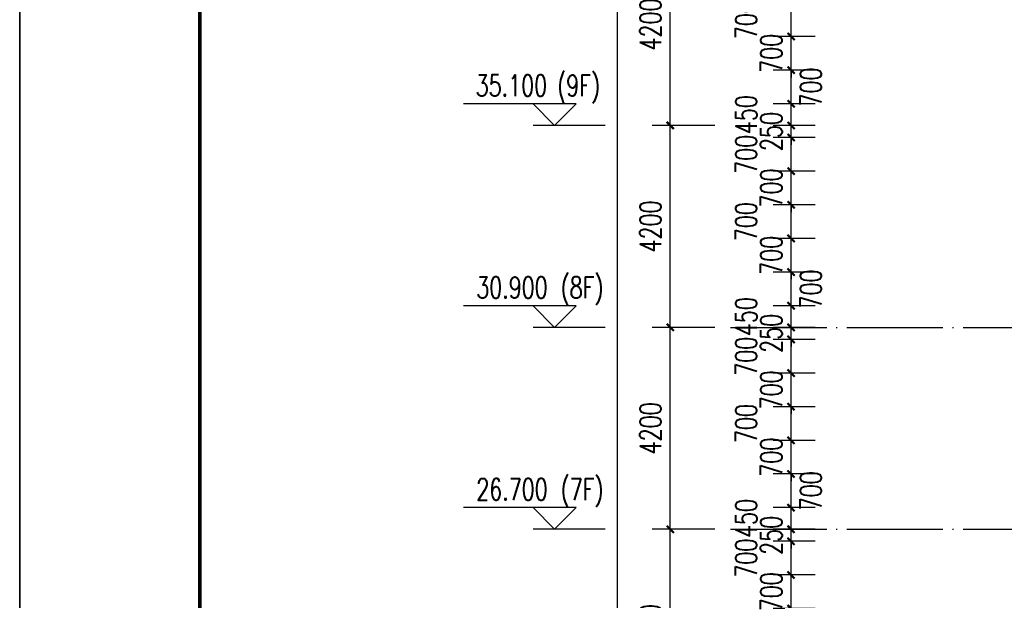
# Model space of a CAD drawing. Header units: millimetres. Extents: x 708158 to 1984082, y -168213 to -53.
# Tile 149 of 220: x 960458 to 980951, y -60734 to -48657. Entities that reach past the tile are written whole.
import ezdxf

# ---------------------------------------------------------------- set-up
doc = ezdxf.new("R2010")
doc.units = ezdxf.units.MM
doc.header["$LTSCALE"] = 1000
doc.linetypes.add('DOTE', pattern=[2.42, 2, -0.2, 0.02, -0.2])
doc.layers.get('0').update_dxf_attribs({"color": 8})
for name, color, linetype in [('A-AXIS', 1, 'DOTE'), ('DIM_ELEV', 3, 'Continuous'), ('PUB_DIM', 3, 'Continuous'), ('PUB_TEXT', 7, 'Continuous')]:
    doc.layers.add(name, color=color, linetype=linetype)
doc.layers.add('图框', color=4, linetype='Continuous', lineweight=35)
doc.styles.add('_TCH_DIM', font='SIMPLEX', dxfattribs={"bigfont": 'GBCBIG'})
doc.styles.add('_TCH_DIM_T3', font='SIMPLEX', dxfattribs={"width": 0.705882, "bigfont": 'GBCBIG'})
doc.dimstyles.new('_TCH_ARCH&&150', dxfattribs={"dimtxt": 446.25, "dimasz": 150, "dimexe": 375, "dimexo": 450, "dimgap": 189.375, "dimtad": 1, "dimdec": 0, "dimzin": 0, "dimdsep": 46, "dimtxsty": '_TCH_DIM_T3', "dimblk": 'ARCHTICK', "dimcen": 0.09, "dimclrt": 7, "dimazin": 2, "dimtfac": 1, "dimtdec": 0, "dimtix": 1, "dimtmove": 2, "dimatfit": 3, "dimfxl": 1, "dimtolj": 1, "dimtzin": 0, "dimarcsym": 0})

# ---------------------------------------------------------------- blocks, each defined once
blk = doc.blocks.new('A$C998f5811')
at = {"layer": '图框', "color": 4}
for p, q in [((-126150, 89100), (-126150, 0)), ((0, 0), (0, 89100))]:
    blk.add_line(p, q, dxfattribs=at)
at = {"layer": '图框', "color": 4, "const_width": 74.2}
blk.add_lwpolyline([(-122400, 1500), (-1500, 1500), (-1500, 87600), (-122400, 87600)], close=True, dxfattribs=at)
blk = doc.blocks.new('_ArchTick')
at = {"color": 0, "linetype": 'ByBlock', "const_width": 0.3}
blk.add_lwpolyline([(-0.5, -0.5), (0.5, 0.5)], dxfattribs=at)
blk = doc.blocks.new('*D529')
at = {"layer": 'Defpoints', "color": 0, "transparency": 16777216}
for p in [(976513, -60207), (977461, -60207), (977461, -60907)]:
    blk.add_point(p, dxfattribs=at)
at = {"layer": 'PUB_DIM', "color": 0, "lineweight": -2, "transparency": 16777216}
for p, q in [((977011, -60207), (976138, -60207)), ((976513, -60207), (976513, -60057)), ((976513, -60907), (976513, -60207)), ((977011, -60907), (976138, -60907)), ((976513, -60907), (976513, -61057))]:
    blk.add_line(p, q, dxfattribs=at)
at = {"layer": 'PUB_DIM', "color": 0, "lineweight": -2, "transparency": 16777216, "xscale": 150, "yscale": 150, "zscale": 150}
for p, rotation in [((976513, -60207), 270), ((976513, -60907), 90)]:
    blk.add_blockref('_ArchTick', p, dxfattribs=dict(at, rotation=rotation))
at = {"layer": 'PUB_DIM', "color": 7, "transparency": 16777216, "insert": (976101, -60557), "char_height": 446.2, "attachment_point": 5, "rotation": 90, "style": '_TCH_DIM_T3'}
blk.add_mtext('\\A1;700', dxfattribs=at)
blk = doc.blocks.new('*D530')
at = {"layer": 'Defpoints', "color": 0, "transparency": 16777216}
for p in [(976513, -59507), (977461, -59507), (977461, -60207)]:
    blk.add_point(p, dxfattribs=at)
at = {"layer": 'PUB_DIM', "color": 0, "lineweight": -2, "transparency": 16777216}
for p, q in [((977011, -59507), (976138, -59507)), ((976513, -60207), (976513, -59507)), ((977011, -60207), (976138, -60207))]:
    blk.add_line(p, q, dxfattribs=at)
at = {"layer": 'PUB_DIM', "color": 0, "lineweight": -2, "transparency": 16777216, "xscale": 150, "yscale": 150, "zscale": 150}
for p, rotation in [((976513, -59507), 90), ((976513, -60207), 270)]:
    blk.add_blockref('_ArchTick', p, dxfattribs=dict(at, rotation=rotation))
at = {"layer": 'PUB_DIM', "color": 7, "transparency": 16777216, "insert": (975576, -59857), "char_height": 446.2, "attachment_point": 5, "rotation": 90, "style": '_TCH_DIM_T3'}
blk.add_mtext('\\A1;700', dxfattribs=at)
blk = doc.blocks.new('*D531')
at = {"layer": 'Defpoints', "color": 0, "transparency": 16777216}
for p in [(976513, -59257), (977461, -59257), (977461, -59507)]:
    blk.add_point(p, dxfattribs=at)
at = {"layer": 'PUB_DIM', "color": 0, "lineweight": -2, "transparency": 16777216}
for p, q in [((976513, -59257), (976513, -59107)), ((977011, -59257), (976138, -59257)), ((976513, -59507), (976513, -59257)), ((977011, -59507), (976138, -59507)), ((976513, -59507), (976513, -59657))]:
    blk.add_line(p, q, dxfattribs=at)
at = {"layer": 'PUB_DIM', "color": 0, "lineweight": -2, "transparency": 16777216, "xscale": 150, "yscale": 150, "zscale": 150}
for p, rotation in [((976513, -59257), 270), ((976513, -59507), 90)]:
    blk.add_blockref('_ArchTick', p, dxfattribs=dict(at, rotation=rotation))
at = {"layer": 'PUB_DIM', "color": 7, "transparency": 16777216, "insert": (976101, -59382), "char_height": 446.2, "attachment_point": 5, "rotation": 90, "style": '_TCH_DIM_T3'}
blk.add_mtext('\\A1;250', dxfattribs=at)
blk = doc.blocks.new('*D532')
at = {"layer": 'Defpoints', "color": 0, "transparency": 16777216}
for p in [(976513, -58807), (977461, -58807), (977461, -59257)]:
    blk.add_point(p, dxfattribs=at)
at = {"layer": 'PUB_DIM', "color": 0, "lineweight": -2, "transparency": 16777216}
for p, q in [((977011, -58807), (976138, -58807)), ((976513, -59257), (976513, -58807)), ((977011, -59257), (976138, -59257))]:
    blk.add_line(p, q, dxfattribs=at)
at = {"layer": 'PUB_DIM', "color": 0, "lineweight": -2, "transparency": 16777216, "xscale": 150, "yscale": 150, "zscale": 150}
for p, rotation in [((976513, -58807), 90), ((976513, -59257), 270)]:
    blk.add_blockref('_ArchTick', p, dxfattribs=dict(at, rotation=rotation))
at = {"layer": 'PUB_DIM', "color": 7, "transparency": 16777216, "insert": (975576, -59032), "char_height": 446.2, "attachment_point": 5, "rotation": 90, "style": '_TCH_DIM_T3'}
blk.add_mtext('\\A1;450', dxfattribs=at)
blk = doc.blocks.new('*D533')
at = {"layer": 'Defpoints', "color": 0, "transparency": 16777216}
for p in [(976513, -58107), (977461, -58107), (977461, -58807)]:
    blk.add_point(p, dxfattribs=at)
at = {"layer": 'PUB_DIM', "color": 0, "lineweight": -2, "transparency": 16777216}
for p, q in [((977011, -58107), (976138, -58107)), ((976513, -58807), (976513, -58107)), ((977011, -58807), (976138, -58807))]:
    blk.add_line(p, q, dxfattribs=at)
at = {"layer": 'PUB_DIM', "color": 0, "lineweight": -2, "transparency": 16777216, "xscale": 150, "yscale": 150, "zscale": 150}
for p, rotation in [((976513, -58107), 90), ((976513, -58807), 270)]:
    blk.add_blockref('_ArchTick', p, dxfattribs=dict(at, rotation=rotation))
at = {"layer": 'PUB_DIM', "color": 7, "transparency": 16777216, "insert": (976926, -58457), "char_height": 446.2, "attachment_point": 5, "rotation": 90, "style": '_TCH_DIM_T3'}
blk.add_mtext('\\A1;700', dxfattribs=at)
blk = doc.blocks.new('*D534')
at = {"layer": 'Defpoints', "color": 0, "transparency": 16777216}
for p in [(976513, -57407), (977461, -57407), (977461, -58107)]:
    blk.add_point(p, dxfattribs=at)
at = {"layer": 'PUB_DIM', "color": 0, "lineweight": -2, "transparency": 16777216}
for p, q in [((976513, -57407), (976513, -57257)), ((977011, -57407), (976138, -57407)), ((976513, -58107), (976513, -57407)), ((977011, -58107), (976138, -58107)), ((976513, -58107), (976513, -58257))]:
    blk.add_line(p, q, dxfattribs=at)
at = {"layer": 'PUB_DIM', "color": 0, "lineweight": -2, "transparency": 16777216, "xscale": 150, "yscale": 150, "zscale": 150}
for p, rotation in [((976513, -57407), 270), ((976513, -58107), 90)]:
    blk.add_blockref('_ArchTick', p, dxfattribs=dict(at, rotation=rotation))
at = {"layer": 'PUB_DIM', "color": 7, "transparency": 16777216, "insert": (976101, -57757), "char_height": 446.2, "attachment_point": 5, "rotation": 90, "style": '_TCH_DIM_T3'}
blk.add_mtext('\\A1;700', dxfattribs=at)
blk = doc.blocks.new('*D535')
at = {"layer": 'Defpoints', "color": 0, "transparency": 16777216}
for p in [(976513, -56707), (977461, -56707), (977461, -57407)]:
    blk.add_point(p, dxfattribs=at)
at = {"layer": 'PUB_DIM', "color": 0, "lineweight": -2, "transparency": 16777216}
for p, q in [((977011, -56707), (976138, -56707)), ((976513, -57407), (976513, -56707)), ((977011, -57407), (976138, -57407))]:
    blk.add_line(p, q, dxfattribs=at)
at = {"layer": 'PUB_DIM', "color": 0, "lineweight": -2, "transparency": 16777216, "xscale": 150, "yscale": 150, "zscale": 150}
for p, rotation in [((976513, -56707), 90), ((976513, -57407), 270)]:
    blk.add_blockref('_ArchTick', p, dxfattribs=dict(at, rotation=rotation))
at = {"layer": 'PUB_DIM', "color": 7, "transparency": 16777216, "insert": (975576, -57057), "char_height": 446.2, "attachment_point": 5, "rotation": 90, "style": '_TCH_DIM_T3'}
blk.add_mtext('\\A1;700', dxfattribs=at)
blk = doc.blocks.new('*D536')
at = {"layer": 'Defpoints', "color": 0, "transparency": 16777216}
for p in [(976513, -56007), (977461, -56007), (977461, -56707)]:
    blk.add_point(p, dxfattribs=at)
at = {"layer": 'PUB_DIM', "color": 0, "lineweight": -2, "transparency": 16777216}
for p, q in [((976513, -56007), (976513, -55857)), ((977011, -56007), (976138, -56007)), ((976513, -56707), (976513, -56007)), ((977011, -56707), (976138, -56707)), ((976513, -56707), (976513, -56857))]:
    blk.add_line(p, q, dxfattribs=at)
at = {"layer": 'PUB_DIM', "color": 0, "lineweight": -2, "transparency": 16777216, "xscale": 150, "yscale": 150, "zscale": 150}
for p, rotation in [((976513, -56007), 270), ((976513, -56707), 90)]:
    blk.add_blockref('_ArchTick', p, dxfattribs=dict(at, rotation=rotation))
at = {"layer": 'PUB_DIM', "color": 7, "transparency": 16777216, "insert": (976101, -56357), "char_height": 446.2, "attachment_point": 5, "rotation": 90, "style": '_TCH_DIM_T3'}
blk.add_mtext('\\A1;700', dxfattribs=at)
blk = doc.blocks.new('*D537')
at = {"layer": 'Defpoints', "color": 0, "transparency": 16777216}
for p in [(976513, -55307), (977461, -55307), (977461, -56007)]:
    blk.add_point(p, dxfattribs=at)
at = {"layer": 'PUB_DIM', "color": 0, "lineweight": -2, "transparency": 16777216}
for p, q in [((977011, -55307), (976138, -55307)), ((976513, -56007), (976513, -55307)), ((977011, -56007), (976138, -56007))]:
    blk.add_line(p, q, dxfattribs=at)
at = {"layer": 'PUB_DIM', "color": 0, "lineweight": -2, "transparency": 16777216, "xscale": 150, "yscale": 150, "zscale": 150}
for p, rotation in [((976513, -55307), 90), ((976513, -56007), 270)]:
    blk.add_blockref('_ArchTick', p, dxfattribs=dict(at, rotation=rotation))
at = {"layer": 'PUB_DIM', "color": 7, "transparency": 16777216, "insert": (975576, -55657), "char_height": 446.2, "attachment_point": 5, "rotation": 90, "style": '_TCH_DIM_T3'}
blk.add_mtext('\\A1;700', dxfattribs=at)
blk = doc.blocks.new('*D538')
at = {"layer": 'Defpoints', "color": 0, "transparency": 16777216}
for p in [(976513, -55057), (977461, -55057), (977461, -55307)]:
    blk.add_point(p, dxfattribs=at)
at = {"layer": 'PUB_DIM', "color": 0, "lineweight": -2, "transparency": 16777216}
for p, q in [((976513, -55057), (976513, -54907)), ((977011, -55057), (976138, -55057)), ((976513, -55307), (976513, -55057)), ((977011, -55307), (976138, -55307)), ((976513, -55307), (976513, -55457))]:
    blk.add_line(p, q, dxfattribs=at)
at = {"layer": 'PUB_DIM', "color": 0, "lineweight": -2, "transparency": 16777216, "xscale": 150, "yscale": 150, "zscale": 150}
for p, rotation in [((976513, -55057), 270), ((976513, -55307), 90)]:
    blk.add_blockref('_ArchTick', p, dxfattribs=dict(at, rotation=rotation))
at = {"layer": 'PUB_DIM', "color": 7, "transparency": 16777216, "insert": (976101, -55182), "char_height": 446.2, "attachment_point": 5, "rotation": 90, "style": '_TCH_DIM_T3'}
blk.add_mtext('\\A1;250', dxfattribs=at)
blk = doc.blocks.new('*D539')
at = {"layer": 'Defpoints', "color": 0, "transparency": 16777216}
for p in [(976513, -54607), (977461, -54607), (977461, -55057)]:
    blk.add_point(p, dxfattribs=at)
at = {"layer": 'PUB_DIM', "color": 0, "lineweight": -2, "transparency": 16777216}
for p, q in [((977011, -54607), (976138, -54607)), ((976513, -55057), (976513, -54607)), ((977011, -55057), (976138, -55057))]:
    blk.add_line(p, q, dxfattribs=at)
at = {"layer": 'PUB_DIM', "color": 0, "lineweight": -2, "transparency": 16777216, "xscale": 150, "yscale": 150, "zscale": 150}
for p, rotation in [((976513, -54607), 90), ((976513, -55057), 270)]:
    blk.add_blockref('_ArchTick', p, dxfattribs=dict(at, rotation=rotation))
at = {"layer": 'PUB_DIM', "color": 7, "transparency": 16777216, "insert": (975576, -54832), "char_height": 446.2, "attachment_point": 5, "rotation": 90, "style": '_TCH_DIM_T3'}
blk.add_mtext('\\A1;450', dxfattribs=at)
blk = doc.blocks.new('*D540')
at = {"layer": 'Defpoints', "color": 0, "transparency": 16777216}
for p in [(976513, -53907), (977461, -53907), (977461, -54607)]:
    blk.add_point(p, dxfattribs=at)
at = {"layer": 'PUB_DIM', "color": 0, "lineweight": -2, "transparency": 16777216}
for p, q in [((977011, -53907), (976138, -53907)), ((976513, -54607), (976513, -53907)), ((977011, -54607), (976138, -54607))]:
    blk.add_line(p, q, dxfattribs=at)
at = {"layer": 'PUB_DIM', "color": 0, "lineweight": -2, "transparency": 16777216, "xscale": 150, "yscale": 150, "zscale": 150}
for p, rotation in [((976513, -53907), 90), ((976513, -54607), 270)]:
    blk.add_blockref('_ArchTick', p, dxfattribs=dict(at, rotation=rotation))
at = {"layer": 'PUB_DIM', "color": 7, "transparency": 16777216, "insert": (976926, -54257), "char_height": 446.2, "attachment_point": 5, "rotation": 90, "style": '_TCH_DIM_T3'}
blk.add_mtext('\\A1;700', dxfattribs=at)
blk = doc.blocks.new('*D541')
at = {"layer": 'Defpoints', "color": 0, "transparency": 16777216}
for p in [(976513, -53207), (977461, -53207), (977461, -53907)]:
    blk.add_point(p, dxfattribs=at)
at = {"layer": 'PUB_DIM', "color": 0, "lineweight": -2, "transparency": 16777216}
for p, q in [((976513, -53207), (976513, -53057)), ((977011, -53207), (976138, -53207)), ((976513, -53907), (976513, -53207)), ((977011, -53907), (976138, -53907)), ((976513, -53907), (976513, -54057))]:
    blk.add_line(p, q, dxfattribs=at)
at = {"layer": 'PUB_DIM', "color": 0, "lineweight": -2, "transparency": 16777216, "xscale": 150, "yscale": 150, "zscale": 150}
for p, rotation in [((976513, -53207), 270), ((976513, -53907), 90)]:
    blk.add_blockref('_ArchTick', p, dxfattribs=dict(at, rotation=rotation))
at = {"layer": 'PUB_DIM', "color": 7, "transparency": 16777216, "insert": (976101, -53557), "char_height": 446.2, "attachment_point": 5, "rotation": 90, "style": '_TCH_DIM_T3'}
blk.add_mtext('\\A1;700', dxfattribs=at)
blk = doc.blocks.new('*D542')
at = {"layer": 'Defpoints', "color": 0, "transparency": 16777216}
for p in [(976513, -52507), (977461, -52507), (977461, -53207)]:
    blk.add_point(p, dxfattribs=at)
at = {"layer": 'PUB_DIM', "color": 0, "lineweight": -2, "transparency": 16777216}
for p, q in [((977011, -52507), (976138, -52507)), ((976513, -53207), (976513, -52507)), ((977011, -53207), (976138, -53207))]:
    blk.add_line(p, q, dxfattribs=at)
at = {"layer": 'PUB_DIM', "color": 0, "lineweight": -2, "transparency": 16777216, "xscale": 150, "yscale": 150, "zscale": 150}
for p, rotation in [((976513, -52507), 90), ((976513, -53207), 270)]:
    blk.add_blockref('_ArchTick', p, dxfattribs=dict(at, rotation=rotation))
at = {"layer": 'PUB_DIM', "color": 7, "transparency": 16777216, "insert": (975576, -52857), "char_height": 446.2, "attachment_point": 5, "rotation": 90, "style": '_TCH_DIM_T3'}
blk.add_mtext('\\A1;700', dxfattribs=at)
blk = doc.blocks.new('*D543')
at = {"layer": 'Defpoints', "color": 0, "transparency": 16777216}
for p in [(976513, -51807), (977461, -51807), (977461, -52507)]:
    blk.add_point(p, dxfattribs=at)
at = {"layer": 'PUB_DIM', "color": 0, "lineweight": -2, "transparency": 16777216}
for p, q in [((977011, -51807), (976138, -51807)), ((976513, -51807), (976513, -51657)), ((976513, -52507), (976513, -51807)), ((977011, -52507), (976138, -52507)), ((976513, -52507), (976513, -52657))]:
    blk.add_line(p, q, dxfattribs=at)
at = {"layer": 'PUB_DIM', "color": 0, "lineweight": -2, "transparency": 16777216, "xscale": 150, "yscale": 150, "zscale": 150}
for p, rotation in [((976513, -51807), 270), ((976513, -52507), 90)]:
    blk.add_blockref('_ArchTick', p, dxfattribs=dict(at, rotation=rotation))
at = {"layer": 'PUB_DIM', "color": 7, "transparency": 16777216, "insert": (976101, -52157), "char_height": 446.2, "attachment_point": 5, "rotation": 90, "style": '_TCH_DIM_T3'}
blk.add_mtext('\\A1;700', dxfattribs=at)
blk = doc.blocks.new('*D544')
at = {"layer": 'Defpoints', "color": 0, "transparency": 16777216}
for p in [(976513, -51107), (977461, -51107), (977461, -51807)]:
    blk.add_point(p, dxfattribs=at)
at = {"layer": 'PUB_DIM', "color": 0, "lineweight": -2, "transparency": 16777216}
for p, q in [((977011, -51107), (976138, -51107)), ((976513, -51807), (976513, -51107)), ((977011, -51807), (976138, -51807))]:
    blk.add_line(p, q, dxfattribs=at)
at = {"layer": 'PUB_DIM', "color": 0, "lineweight": -2, "transparency": 16777216, "xscale": 150, "yscale": 150, "zscale": 150}
for p, rotation in [((976513, -51107), 90), ((976513, -51807), 270)]:
    blk.add_blockref('_ArchTick', p, dxfattribs=dict(at, rotation=rotation))
at = {"layer": 'PUB_DIM', "color": 7, "transparency": 16777216, "insert": (975576, -51457), "char_height": 446.2, "attachment_point": 5, "rotation": 90, "style": '_TCH_DIM_T3'}
blk.add_mtext('\\A1;700', dxfattribs=at)
blk = doc.blocks.new('*D545')
at = {"layer": 'Defpoints', "color": 0, "transparency": 16777216}
for p in [(976513, -50857), (977461, -50857), (977461, -51107)]:
    blk.add_point(p, dxfattribs=at)
at = {"layer": 'PUB_DIM', "color": 0, "lineweight": -2, "transparency": 16777216}
for p, q in [((976513, -50857), (976513, -50707)), ((977011, -50857), (976138, -50857)), ((976513, -51107), (976513, -50857)), ((977011, -51107), (976138, -51107)), ((976513, -51107), (976513, -51257))]:
    blk.add_line(p, q, dxfattribs=at)
at = {"layer": 'PUB_DIM', "color": 0, "lineweight": -2, "transparency": 16777216, "xscale": 150, "yscale": 150, "zscale": 150}
for p, rotation in [((976513, -50857), 270), ((976513, -51107), 90)]:
    blk.add_blockref('_ArchTick', p, dxfattribs=dict(at, rotation=rotation))
at = {"layer": 'PUB_DIM', "color": 7, "transparency": 16777216, "insert": (976101, -50982), "char_height": 446.2, "attachment_point": 5, "rotation": 90, "style": '_TCH_DIM_T3'}
blk.add_mtext('\\A1;250', dxfattribs=at)
blk = doc.blocks.new('*D546')
at = {"layer": 'Defpoints', "color": 0, "transparency": 16777216}
for p in [(976513, -50407), (977461, -50407), (977461, -50857)]:
    blk.add_point(p, dxfattribs=at)
at = {"layer": 'PUB_DIM', "color": 0, "lineweight": -2, "transparency": 16777216}
for p, q in [((977011, -50407), (976138, -50407)), ((976513, -50857), (976513, -50407)), ((977011, -50857), (976138, -50857))]:
    blk.add_line(p, q, dxfattribs=at)
at = {"layer": 'PUB_DIM', "color": 0, "lineweight": -2, "transparency": 16777216, "xscale": 150, "yscale": 150, "zscale": 150}
for p, rotation in [((976513, -50407), 90), ((976513, -50857), 270)]:
    blk.add_blockref('_ArchTick', p, dxfattribs=dict(at, rotation=rotation))
at = {"layer": 'PUB_DIM', "color": 7, "transparency": 16777216, "insert": (975576, -50632), "char_height": 446.2, "attachment_point": 5, "rotation": 90, "style": '_TCH_DIM_T3'}
blk.add_mtext('\\A1;450', dxfattribs=at)
blk = doc.blocks.new('*D547')
at = {"layer": 'Defpoints', "color": 0, "transparency": 16777216}
for p in [(976513, -49707), (977461, -49707), (977461, -50407)]:
    blk.add_point(p, dxfattribs=at)
at = {"layer": 'PUB_DIM', "color": 0, "lineweight": -2, "transparency": 16777216}
for p, q in [((977011, -49707), (976138, -49707)), ((976513, -50407), (976513, -49707)), ((977011, -50407), (976138, -50407))]:
    blk.add_line(p, q, dxfattribs=at)
at = {"layer": 'PUB_DIM', "color": 0, "lineweight": -2, "transparency": 16777216, "xscale": 150, "yscale": 150, "zscale": 150}
for p, rotation in [((976513, -49707), 90), ((976513, -50407), 270)]:
    blk.add_blockref('_ArchTick', p, dxfattribs=dict(at, rotation=rotation))
at = {"layer": 'PUB_DIM', "color": 7, "transparency": 16777216, "insert": (976926, -50057), "char_height": 446.2, "attachment_point": 5, "rotation": 90, "style": '_TCH_DIM_T3'}
blk.add_mtext('\\A1;700', dxfattribs=at)
blk = doc.blocks.new('*D548')
at = {"layer": 'Defpoints', "color": 0, "transparency": 16777216}
for p in [(976513, -49007), (977461, -49007), (977461, -49707)]:
    blk.add_point(p, dxfattribs=at)
at = {"layer": 'PUB_DIM', "color": 0, "lineweight": -2, "transparency": 16777216}
for p, q in [((976513, -49007), (976513, -48857)), ((977011, -49007), (976138, -49007)), ((976513, -49707), (976513, -49007)), ((977011, -49707), (976138, -49707)), ((976513, -49707), (976513, -49857))]:
    blk.add_line(p, q, dxfattribs=at)
at = {"layer": 'PUB_DIM', "color": 0, "lineweight": -2, "transparency": 16777216, "xscale": 150, "yscale": 150, "zscale": 150}
for p, rotation in [((976513, -49007), 270), ((976513, -49707), 90)]:
    blk.add_blockref('_ArchTick', p, dxfattribs=dict(at, rotation=rotation))
at = {"layer": 'PUB_DIM', "color": 7, "transparency": 16777216, "insert": (976101, -49357), "char_height": 446.2, "attachment_point": 5, "rotation": 90, "style": '_TCH_DIM_T3'}
blk.add_mtext('\\A1;700', dxfattribs=at)
blk = doc.blocks.new('*D549')
at = {"layer": 'Defpoints', "color": 0, "transparency": 16777216}
for p in [(976513, -48307), (977461, -48307), (977461, -49007)]:
    blk.add_point(p, dxfattribs=at)
at = {"layer": 'PUB_DIM', "color": 0, "lineweight": -2, "transparency": 16777216}
for p, q in [((977011, -48307), (976138, -48307)), ((976513, -49007), (976513, -48307)), ((977011, -49007), (976138, -49007))]:
    blk.add_line(p, q, dxfattribs=at)
at = {"layer": 'PUB_DIM', "color": 0, "lineweight": -2, "transparency": 16777216, "xscale": 150, "yscale": 150, "zscale": 150}
for p, rotation in [((976513, -48307), 90), ((976513, -49007), 270)]:
    blk.add_blockref('_ArchTick', p, dxfattribs=dict(at, rotation=rotation))
at = {"layer": 'PUB_DIM', "color": 7, "transparency": 16777216, "insert": (975576, -48657), "char_height": 446.2, "attachment_point": 5, "rotation": 90, "style": '_TCH_DIM_T3'}
blk.add_mtext('\\A1;700', dxfattribs=at)
blk = doc.blocks.new('*D779')
at = {"layer": 'Defpoints', "color": 0, "transparency": 16777216}
for p in [(972902, -37657), (975375, -37657), (975375, -85957)]:
    blk.add_point(p, dxfattribs=at)
at = {"layer": 'PUB_DIM', "color": 0, "lineweight": -2, "transparency": 16777216}
for p, q in [((974925, -37657), (972527, -37657)), ((972902, -85957), (972902, -37657)), ((974925, -85957), (972527, -85957))]:
    blk.add_line(p, q, dxfattribs=at)
at = {"layer": 'PUB_DIM', "color": 0, "lineweight": -2, "transparency": 16777216, "xscale": 150, "yscale": 150, "zscale": 150}
for p, rotation in [((972902, -37657), 90), ((972902, -85957), 270)]:
    blk.add_blockref('_ArchTick', p, dxfattribs=dict(at, rotation=rotation))
at = {"layer": 'PUB_DIM', "color": 7, "transparency": 16777216, "insert": (972490, -61807), "char_height": 446.2, "attachment_point": 5, "rotation": 90, "style": '_TCH_DIM_T3'}
blk.add_mtext('\\A1;48300', dxfattribs=at)
blk = doc.blocks.new('*D785')
at = {"layer": 'Defpoints', "color": 0, "transparency": 16777216}
for p in [(973999, -59257), (975375, -59257), (975375, -63457)]:
    blk.add_point(p, dxfattribs=at)
at = {"layer": 'PUB_DIM', "color": 0, "lineweight": -2, "transparency": 16777216}
for p, q in [((974925, -59257), (973624, -59257)), ((973999, -63457), (973999, -59257)), ((974925, -63457), (973624, -63457))]:
    blk.add_line(p, q, dxfattribs=at)
at = {"layer": 'PUB_DIM', "color": 0, "lineweight": -2, "transparency": 16777216, "xscale": 150, "yscale": 150, "zscale": 150}
for p, rotation in [((973999, -59257), 90), ((973999, -63457), 270)]:
    blk.add_blockref('_ArchTick', p, dxfattribs=dict(at, rotation=rotation))
at = {"layer": 'PUB_DIM', "color": 7, "transparency": 16777216, "insert": (973586, -61357), "char_height": 446.2, "attachment_point": 5, "rotation": 90, "style": '_TCH_DIM_T3'}
blk.add_mtext('\\A1;4200', dxfattribs=at)
blk = doc.blocks.new('*D786')
at = {"layer": 'Defpoints', "color": 0, "transparency": 16777216}
for p in [(973999, -55057), (975375, -55057), (975375, -59257)]:
    blk.add_point(p, dxfattribs=at)
at = {"layer": 'PUB_DIM', "color": 0, "lineweight": -2, "transparency": 16777216}
for p, q in [((974925, -55057), (973624, -55057)), ((973999, -59257), (973999, -55057)), ((974925, -59257), (973624, -59257))]:
    blk.add_line(p, q, dxfattribs=at)
at = {"layer": 'PUB_DIM', "color": 0, "lineweight": -2, "transparency": 16777216, "xscale": 150, "yscale": 150, "zscale": 150}
for p, rotation in [((973999, -55057), 90), ((973999, -59257), 270)]:
    blk.add_blockref('_ArchTick', p, dxfattribs=dict(at, rotation=rotation))
at = {"layer": 'PUB_DIM', "color": 7, "transparency": 16777216, "insert": (973586, -57157), "char_height": 446.2, "attachment_point": 5, "rotation": 90, "style": '_TCH_DIM_T3'}
blk.add_mtext('\\A1;4200', dxfattribs=at)
blk = doc.blocks.new('*D787')
at = {"layer": 'Defpoints', "color": 0, "transparency": 16777216}
for p in [(973999, -50857), (975375, -50857), (975375, -55057)]:
    blk.add_point(p, dxfattribs=at)
at = {"layer": 'PUB_DIM', "color": 0, "lineweight": -2, "transparency": 16777216}
for p, q in [((974925, -50857), (973624, -50857)), ((973999, -55057), (973999, -50857)), ((974925, -55057), (973624, -55057))]:
    blk.add_line(p, q, dxfattribs=at)
at = {"layer": 'PUB_DIM', "color": 0, "lineweight": -2, "transparency": 16777216, "xscale": 150, "yscale": 150, "zscale": 150}
for p, rotation in [((973999, -50857), 90), ((973999, -55057), 270)]:
    blk.add_blockref('_ArchTick', p, dxfattribs=dict(at, rotation=rotation))
at = {"layer": 'PUB_DIM', "color": 7, "transparency": 16777216, "insert": (973586, -52957), "char_height": 446.2, "attachment_point": 5, "rotation": 90, "style": '_TCH_DIM_T3'}
blk.add_mtext('\\A1;4200', dxfattribs=at)
blk = doc.blocks.new('*D788')
at = {"layer": 'Defpoints', "color": 0, "transparency": 16777216}
for p in [(973999, -46657), (975375, -46657), (975375, -50857)]:
    blk.add_point(p, dxfattribs=at)
at = {"layer": 'PUB_DIM', "color": 0, "lineweight": -2, "transparency": 16777216}
for p, q in [((974925, -46657), (973624, -46657)), ((973999, -50857), (973999, -46657)), ((974925, -50857), (973624, -50857))]:
    blk.add_line(p, q, dxfattribs=at)
at = {"layer": 'PUB_DIM', "color": 0, "lineweight": -2, "transparency": 16777216, "xscale": 150, "yscale": 150, "zscale": 150}
for p, rotation in [((973999, -46657), 90), ((973999, -50857), 270)]:
    blk.add_blockref('_ArchTick', p, dxfattribs=dict(at, rotation=rotation))
at = {"layer": 'PUB_DIM', "color": 7, "transparency": 16777216, "insert": (973586, -48757), "char_height": 446.2, "attachment_point": 5, "rotation": 90, "style": '_TCH_DIM_T3'}
blk.add_mtext('\\A1;4200', dxfattribs=at)

msp = doc.modelspace()

# ---------------------------------------------------------------- linework, layer by layer
at = {"layer": 'A-AXIS'}
for p, q in [((975254, -55056.7), (1017240.9, -55056.7)), ((975254, -59256.7), (1017240.9, -59256.7))]:
    msp.add_line(p, q, dxfattribs=at)
at = {"layer": 'DIM_ELEV'}
for p, q in [((972041.5, -50406.7), (969694, -50406.7)), ((971591.5, -50856.7), (971141.5, -50406.7)), ((971591.5, -50856.7), (972041.5, -50406.7)), ((972641.5, -50856.7), (971141.5, -50856.7)), ((972041.5, -54606.7), (969694, -54606.7)), ((971591.5, -55056.7), (971141.5, -54606.7)), ((971591.5, -55056.7), (972041.5, -54606.7)), ((972641.5, -55056.7), (971141.5, -55056.7)), ((972041.5, -58806.7), (969694, -58806.7)), ((971591.5, -59256.7), (971141.5, -58806.7)), ((971591.5, -59256.7), (972041.5, -58806.7)), ((972641.5, -59256.7), (971141.5, -59256.7))]:
    msp.add_line(p, q, dxfattribs=at)

# ---------------------------------------------------------------- block references
for p in [(960457.6, -107699.9), (1086607.6, -107699.9)]:
    msp.add_blockref('A$C998f5811', p)

# ---------------------------------------------------------------- texts
at = {"layer": 'PUB_TEXT', "style": '_TCH_DIM', "width": 0.705882}
for s, p in [('35.100', (969949, -50249.2)), ('(9F)', (971644, -50249.2)), ('30.900', (969961, -54449.2)), ('(8F)', (971716, -54449.2)), ('26.700', (969961, -58649.2)), ('(7F)', (971716, -58649.2))]:
    msp.add_text(s, height=446.25, dxfattribs=at).set_placement(p)

# ---------------------------------------------------------------- dimensions: what is measured, and where the dimension line sits
at = {"layer": 'PUB_DIM'}
for p1, p2, distance, picture, middle in [((975375.3, -85956.7), (975375.3, -37656.7), 2473.1, '*D779', (972489.7, -61806.7)), ((975375.3, -50856.7), (975375.3, -46656.7), 1376.7, '*D788', (973586.1, -48756.7)), ((977460.9, -49706.7), (977460.9, -49006.7), 947.8, '*D548', (976100.7, -49356.7)), ((977460.9, -51106.7), (977460.9, -50856.7), 947.8, '*D545', (976100.7, -50981.7)), ((975375.3, -55056.7), (975375.3, -50856.7), 1376.7, '*D787', (973586.1, -52956.7)), ((977460.9, -52506.7), (977460.9, -51806.7), 947.8, '*D543', (976100.7, -52156.7)), ((977460.9, -53906.7), (977460.9, -53206.7), 947.8, '*D541', (976100.7, -53556.7)), ((977460.9, -55306.7), (977460.9, -55056.7), 947.8, '*D538', (976100.7, -55181.7)), ((975375.3, -59256.7), (975375.3, -55056.7), 1376.7, '*D786', (973586.1, -57156.7)), ((977460.9, -56706.7), (977460.9, -56006.7), 947.8, '*D536', (976100.7, -56356.7)), ((977460.9, -58106.7), (977460.9, -57406.7), 947.8, '*D534', (976100.7, -57756.7)), ((977460.9, -59506.7), (977460.9, -59256.7), 947.8, '*D531', (976100.7, -59381.7)), ((975375.3, -63456.7), (975375.3, -59256.7), 1376.7, '*D785', (973586.1, -61356.7)), ((977460.9, -60906.7), (977460.9, -60206.7), 947.8, '*D529', (976100.7, -60556.7))]:
    dim = msp.add_aligned_dim(p1=p1, p2=p2, distance=distance, dimstyle='_TCH_ARCH&&150', dxfattribs=at)
    dim.commit()
    dim.dimension.update_dxf_attribs({"geometry": picture, "text_midpoint": middle})
for base, p1, p2, picture, middle in [((976513.2, -48306.7), (977460.9, -49006.7), (977460.9, -48306.7), '*D549', (975575.7, -48656.7)), ((976513.2, -49706.7), (977460.9, -50406.7), (977460.9, -49706.7), '*D547', (976925.7, -50056.7)), ((976513.2, -50406.7), (977460.9, -50856.7), (977460.9, -50406.7), '*D546', (975575.7, -50631.7)), ((976513.2, -51106.7), (977460.9, -51806.7), (977460.9, -51106.7), '*D544', (975575.7, -51456.7)), ((976513.2, -52506.7), (977460.9, -53206.7), (977460.9, -52506.7), '*D542', (975575.7, -52856.7)), ((976513.2, -53906.7), (977460.9, -54606.7), (977460.9, -53906.7), '*D540', (976925.7, -54256.7)), ((976513.2, -54606.7), (977460.9, -55056.7), (977460.9, -54606.7), '*D539', (975575.7, -54831.7)), ((976513.2, -55306.7), (977460.9, -56006.7), (977460.9, -55306.7), '*D537', (975575.7, -55656.7)), ((976513.2, -56706.7), (977460.9, -57406.7), (977460.9, -56706.7), '*D535', (975575.7, -57056.7)), ((976513.2, -58106.7), (977460.9, -58806.7), (977460.9, -58106.7), '*D533', (976925.7, -58456.7)), ((976513.2, -58806.7), (977460.9, -59256.7), (977460.9, -58806.7), '*D532', (975575.7, -59031.7)), ((976513.2, -59506.7), (977460.9, -60206.7), (977460.9, -59506.7), '*D530', (975575.7, -59856.7))]:
    dim = msp.add_linear_dim(base=base, p1=p1, p2=p2, angle=90, dimstyle='_TCH_ARCH&&150', dxfattribs=at)
    dim.commit()
    dim.dimension.update_dxf_attribs({"geometry": picture, "text_midpoint": middle, "dimtype": 129})

doc.saveas('drawing.dxf')
